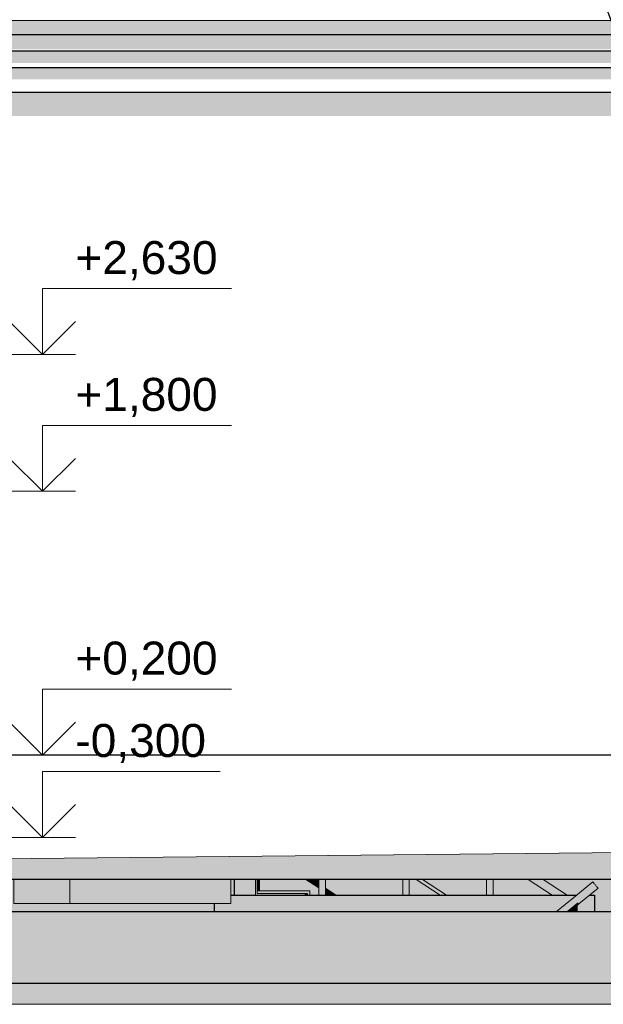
# Model space of a CAD drawing. Header units: millimetres. Extents: x -95523 to 190468, y -7401 to 17692.
# Tile 90 of 139: x 109878 to 113417, y -1510 to 4464. Entities that reach past the tile are written whole.
import ezdxf
from ezdxf.enums import TextEntityAlignment as Align

# ---------------------------------------------------------------- set-up
doc = ezdxf.new("R2010")
doc.units = ezdxf.units.MM
doc.header["$MEASUREMENT"] = 0
for name, color, linetype, lineweight in [('1 Молдинги_Ном._пера__120', 7, 'Continuous', 5), ('1_Цоколь_Ном._пера__21', 7, 'Continuous', 30), ('2D - Общий_Ном._пера__120', 7, 'Continuous', 5), ('2D - Общий_Ном._пера__2', 8, 'Continuous', 15), ('Аннотация - Выносная Надпись.Фасад фрагмент_Ном._пера__1', 7, 'Continuous', 15), ('Конструктив - Лестницы_Ном._пера__1', 7, 'Continuous', 15), ('Конструктив - Перекрытия_Ном._пера__120', 7, 'Continuous', 5), ('Конструктив - Стены Ненесущие_Ном._пера__21', 7, 'Continuous', 30), ('Новый_1 Молдинги_Ном._пера__21', 7, 'Continuous', 30), ('Новый_1_  перегородки НОВЫЕ_Ном._пера__21', 7, 'Continuous', 30), ('Новый_Фартук парапета_Ном._пера__120', 7, 'Continuous', 5), ('Ограждение лестниц_Ном._пера__120', 7, 'Continuous', 5), ('Размер - Отметка Уровня_Ном._пера__120', 7, 'Continuous', 5)]:
    doc.layers.add(name, color=color, linetype=linetype, lineweight=lineweight)
for name, color, linetype in [('1_Цоколь', 7, 'Continuous'), ('Конструктив - Лестницы', 7, 'Continuous'), ('Конструктив - Перекрытия', 7, 'Continuous'), ('Конструктив - Стены Внутренние несущие', 7, 'Continuous'), ('Конструктив - Стены Ненесущие', 7, 'Continuous'), ('Новый_1 Молдинги', 7, 'Continuous'), ('Новый_1_  перегородки НОВЫЕ', 7, 'Continuous'), ('Новый_Конструктив - Стены Несущие', 7, 'Continuous'), ('Новый_Фартук парапета', 7, 'Continuous'), ('Ограждение лестниц', 7, 'Continuous'), ('Размер - Отметка Уровня', 7, 'Continuous')]:
    doc.layers.add(name, color=color, linetype=linetype)
doc.layers.add('Конструктив - Лестницы_Ном._пера__67', color=7, linetype='Continuous', lineweight=25, true_color=0x6a6a6a)
doc.layers.add('Конструктив - Перекрытия_Ном._пера__89', color=7, linetype='Continuous', lineweight=20, true_color=0x71cebe)
doc.styles.add('СГЕНЕРИР_СТИЛЬ_1', font='arial.ttf')
doc.dimstyles.new('СГЕНЕРИР_СТИЛЬ__2', dxfattribs={"dimtxt": 0.18, "dimasz": 182.4, "dimexe": 0.18, "dimexo": 0.0625, "dimgap": 0, "dimtad": 0, "dimtih": 1, "dimtoh": 1, "dimdec": 4, "dimzin": 0, "dimdsep": 46, "dimcen": 0.09, "dimadec": 0, "dimazin": 0, "dimtfac": 1, "dimtdec": 4, "dimtmove": 0, "dimatfit": 3, "dimldrblk": 'ARROWHEAD_11', "dimfxl": 1, "dimtolj": 1, "dimtzin": 0, "dimarcsym": 0})

# ---------------------------------------------------------------- blocks, each defined once
blk = doc.blocks.new('Элемент Разреза_128_1', base_point=(95180.8, -197.5))
at = {"layer": 'Новый_Конструктив - Стены Несущие', "linetype": 'Continuous', "lineweight": 0, "true_color": 0x000000}
blk.add_hatch(color=18, dxfattribs=at).paths.add_polyline_path([(115197, 4022.4), (107941, 4022.4), (107941, 3879.6), (113874.7, 3879.6), (113866, 3902.4), (113823.1, 3902.4), (113823.1, 3922.4), (114133.1, 3922.4), (114133.1, 3902.4), (114090.3, 3902.4), (114081.6, 3879.6), (115196.6, 3879.6), (115197, 3880.1)])
blk = doc.blocks.new('Элемент Разреза_158_1', base_point=(95180.8, -197.5))
at = {"layer": 'Конструктив - Стены Внутренние несущие', "linetype": 'Continuous', "lineweight": 0, "true_color": 0x000000}
for points in [[(111318, -753.3), (111308, -753.3), (111308, -847.5), (111608, -847.5), (111608, -837.5), (111318, -837.5)], [(111333, -822.5), (111638, -822.5), (111638, -847.5), (111691.6, -847.5), (111691.6, -804.2), (111613.1, -753.3), (111333, -753.3)], [(111649.9, -753.3), (111691.6, -780.4), (111691.6, -753.3)], [(112200.3, -753.3), (111731.6, -753.3), (111731.6, -806.3), (111795.3, -847.5), (112200.3, -847.5)], [(112240.3, -753.3), (112240.3, -847.5), (112428.3, -847.5), (112282.8, -753.3)], [(112708.9, -753.3), (112319.6, -753.3), (112465.1, -847.5), (112708.9, -847.5)], [(112960.7, -753.3), (112748.9, -753.3), (112748.9, -847.5), (113106.1, -847.5)], [(113052.7, -753.3), (113198.1, -847.5), (113255.9, -847.5), (113353.6, -767.5), (113385.3, -806.2), (113334.8, -847.5), (113363, -847.5), (113363, -947.5), (114418, -947.5), (114418, -753.3)], [(111731.6, -830.1), (111731.6, -847.5), (111758.5, -847.5)], [(109878, -897.5), (109878, -947.5), (111058, -947.5), (111058, -897.5)]]:
    blk.add_hatch(color=18, dxfattribs=at).paths.add_polyline_path(points)
blk = doc.blocks.new('Элемент Разреза_159_1', base_point=(95180.8, -197.5))
at = {"layer": 'Ограждение лестниц', "linetype": 'Continuous', "lineweight": 0, "true_color": 0x000000}
for points in [[(112961.4, -753.3), (112960.7, -753.3), (113106.1, -847.5), (113106.8, -847.5)], [(112963.5, -753.3), (112961.4, -753.3), (113106.8, -847.5), (113108.9, -847.5)], [(112966.9, -753.3), (112963.5, -753.3), (113108.9, -847.5), (113112.3, -847.5)], [(112971.5, -753.3), (112966.9, -753.3), (113112.3, -847.5), (113116.9, -847.5)], [(112977.1, -753.3), (112971.5, -753.3), (113116.9, -847.5), (113122.6, -847.5)], [(112983.7, -753.3), (112977.1, -753.3), (113122.6, -847.5), (113129.1, -847.5)], [(112991, -753.3), (112983.7, -753.3), (113129.1, -847.5), (113136.4, -847.5)], [(112998.7, -753.3), (112991, -753.3), (113136.4, -847.5), (113144.1, -847.5)], [(113006.7, -753.3), (112998.7, -753.3), (113144.1, -847.5), (113152.1, -847.5)], [(113014.7, -753.3), (113006.7, -753.3), (113152.1, -847.5), (113160.1, -847.5)], [(113022.4, -753.3), (113014.7, -753.3), (113160.1, -847.5), (113167.9, -847.5)], [(113029.7, -753.3), (113022.4, -753.3), (113167.9, -847.5), (113175.1, -847.5)], [(113036.3, -753.3), (113029.7, -753.3), (113175.1, -847.5), (113181.7, -847.5)], [(113041.9, -753.3), (113036.3, -753.3), (113181.7, -847.5), (113187.4, -847.5)], [(113046.5, -753.3), (113041.9, -753.3), (113187.4, -847.5), (113192, -847.5)], [(113049.9, -753.3), (113046.5, -753.3), (113192, -847.5), (113195.3, -847.5)], [(113052, -753.3), (113049.9, -753.3), (113195.3, -847.5), (113197.4, -847.5)], [(113052.7, -753.3), (113052, -753.3), (113197.4, -847.5), (113198.1, -847.5)]]:
    blk.add_hatch(color=18, dxfattribs=at).paths.add_polyline_path(points)
at = {"layer": 'Ограждение лестниц_Ном._пера__120', "color": 7, "linetype": 'Continuous', "lineweight": 5}
for p, q in [((112960.7, -753.3), (113106.1, -847.5)), ((113052.7, -753.3), (113198.1, -847.5))]:
    blk.add_line(p, q, dxfattribs=at)
blk = doc.blocks.new('Элемент Разреза_160_1', base_point=(95180.8, -197.5))
at = {"layer": 'Ограждение лестниц', "linetype": 'Continuous', "lineweight": 0, "true_color": 0x000000}
for points in [[(111613.1, -753.3), (111691.6, -804.2), (111691.6, -804), (111613.4, -753.3)], [(111613.4, -753.3), (111691.6, -804), (111691.6, -803.5), (111614.2, -753.3)], [(111614.2, -753.3), (111691.6, -803.5), (111691.6, -802.6), (111615.6, -753.3)], [(111617.4, -753.3), (111615.6, -753.3), (111691.6, -802.6), (111691.6, -801.4)], [(111619.7, -753.3), (111617.4, -753.3), (111691.6, -801.4), (111691.6, -799.9)], [(111622.3, -753.3), (111619.7, -753.3), (111691.6, -799.9), (111691.6, -798.2)], [(111625.2, -753.3), (111622.3, -753.3), (111691.6, -798.2), (111691.6, -796.4)], [(111628.3, -753.3), (111625.2, -753.3), (111691.6, -796.4), (111691.6, -794.4)], [(111631.5, -753.3), (111628.3, -753.3), (111691.6, -794.4), (111691.6, -792.3)], [(111634.7, -753.3), (111631.5, -753.3), (111691.6, -792.3), (111691.6, -790.2)], [(111637.8, -753.3), (111634.7, -753.3), (111691.6, -790.2), (111691.6, -788.2)], [(111640.7, -753.3), (111637.8, -753.3), (111691.6, -788.2), (111691.6, -786.3)], [(111643.3, -753.3), (111640.7, -753.3), (111691.6, -786.3), (111691.6, -784.6)], [(111645.6, -753.3), (111643.3, -753.3), (111691.6, -784.6), (111691.6, -783.2)], [(111647.4, -753.3), (111645.6, -753.3), (111691.6, -783.2), (111691.6, -782)], [(111648.8, -753.3), (111647.4, -753.3), (111691.6, -782), (111691.6, -781.1)], [(111649.6, -753.3), (111648.8, -753.3), (111691.6, -781.1), (111691.6, -780.6)], [(111649.9, -753.3), (111649.6, -753.3), (111691.6, -780.6), (111691.6, -780.4)], [(111731.6, -806.3), (111731.6, -806.5), (111795.1, -847.5), (111795.3, -847.5)], [(111731.6, -806.5), (111731.6, -807), (111794.2, -847.5), (111795.1, -847.5)], [(111731.6, -807), (111731.6, -807.9), (111792.9, -847.5), (111794.2, -847.5)], [(111731.6, -807.9), (111731.6, -809.1), (111791, -847.5), (111792.9, -847.5)], [(111731.6, -809.1), (111731.6, -810.5), (111788.8, -847.5), (111791, -847.5)], [(111731.6, -810.5), (111731.6, -812.2), (111786.1, -847.5), (111788.8, -847.5)], [(111731.6, -812.2), (111731.6, -814.1), (111783.2, -847.5), (111786.1, -847.5)], [(111731.6, -814.1), (111731.6, -816.1), (111780.1, -847.5), (111783.2, -847.5)], [(111731.6, -816.1), (111731.6, -818.2), (111776.9, -847.5), (111780.1, -847.5)], [(111731.6, -818.2), (111731.6, -820.3), (111773.7, -847.5), (111776.9, -847.5)], [(111731.6, -820.3), (111731.6, -822.3), (111770.7, -847.5), (111773.7, -847.5)], [(111731.6, -822.3), (111731.6, -824.2), (111767.7, -847.5), (111770.7, -847.5)], [(111731.6, -824.2), (111731.6, -825.9), (111765.1, -847.5), (111767.7, -847.5)], [(111731.6, -825.9), (111731.6, -827.3), (111762.9, -847.5), (111765.1, -847.5)], [(111731.6, -827.3), (111731.6, -828.5), (111761, -847.5), (111762.9, -847.5)], [(111731.6, -828.5), (111731.6, -829.4), (111759.7, -847.5), (111761, -847.5)], [(111731.6, -829.4), (111731.6, -829.9), (111758.8, -847.5), (111759.7, -847.5)], [(111731.6, -829.9), (111731.6, -830.1), (111758.5, -847.5), (111758.8, -847.5)]]:
    blk.add_hatch(color=18, dxfattribs=at).paths.add_polyline_path(points)
at = {"layer": 'Ограждение лестниц_Ном._пера__120', "color": 7, "linetype": 'Continuous', "lineweight": 5}
for p, q in [((111613.1, -753.3), (111691.6, -804.2)), ((111649.9, -753.3), (111691.6, -780.4)), ((111731.6, -806.3), (111795.3, -847.5)), ((111731.6, -830.1), (111758.5, -847.5))]:
    blk.add_line(p, q, dxfattribs=at)
blk = doc.blocks.new('Элемент Разреза_161_1', base_point=(95180.8, -197.5))
at = {"layer": 'Ограждение лестниц', "linetype": 'Continuous', "lineweight": 0, "true_color": 0x000000}
for points in [[(112282.8, -753.3), (112428.3, -847.5), (112428.6, -847.5), (112283.1, -753.3)], [(112283.1, -753.3), (112428.6, -847.5), (112429.4, -847.5), (112283.9, -753.3)], [(112283.9, -753.3), (112429.4, -847.5), (112430.7, -847.5), (112285.3, -753.3)], [(112285.3, -753.3), (112430.7, -847.5), (112432.6, -847.5), (112287.1, -753.3)], [(112287.1, -753.3), (112432.6, -847.5), (112434.8, -847.5), (112289.4, -753.3)], [(112289.4, -753.3), (112434.8, -847.5), (112437.5, -847.5), (112292, -753.3)], [(112292, -753.3), (112437.5, -847.5), (112440.4, -847.5), (112294.9, -753.3)], [(112294.9, -753.3), (112440.4, -847.5), (112443.5, -847.5), (112298, -753.3)], [(112298, -753.3), (112443.5, -847.5), (112446.7, -847.5), (112301.2, -753.3)], [(112301.2, -753.3), (112446.7, -847.5), (112449.9, -847.5), (112304.4, -753.3)], [(112304.4, -753.3), (112449.9, -847.5), (112453, -847.5), (112307.5, -753.3)], [(112307.5, -753.3), (112453, -847.5), (112455.9, -847.5), (112310.4, -753.3)], [(112310.4, -753.3), (112455.9, -847.5), (112458.5, -847.5), (112313.1, -753.3)], [(112313.1, -753.3), (112458.5, -847.5), (112460.8, -847.5), (112315.3, -753.3)], [(112315.3, -753.3), (112460.8, -847.5), (112462.6, -847.5), (112317.2, -753.3)], [(112317.2, -753.3), (112462.6, -847.5), (112463.9, -847.5), (112318.5, -753.3)], [(112318.5, -753.3), (112463.9, -847.5), (112464.8, -847.5), (112319.3, -753.3)], [(112319.3, -753.3), (112464.8, -847.5), (112465.1, -847.5), (112319.6, -753.3)]]:
    blk.add_hatch(color=18, dxfattribs=at).paths.add_polyline_path(points)
at = {"layer": 'Ограждение лестниц_Ном._пера__120', "color": 7, "linetype": 'Continuous', "lineweight": 5}
for p, q in [((112282.8, -753.3), (112428.3, -847.5)), ((112319.6, -753.3), (112465.1, -847.5))]:
    blk.add_line(p, q, dxfattribs=at)
blk = doc.blocks.new('Элемент Разреза_214_1', base_point=(95180.8, -197.5))
at = {"layer": 'Новый_Фартук парапета_Ном._пера__120', "color": 7, "linetype": 'Continuous', "lineweight": 5}
blk.add_line((108191, 4459.9), (115523, 4459.9), dxfattribs=at)
blk = doc.blocks.new('Элемент Разреза_482_1', base_point=(95180.8, -197.5))
at = {"layer": 'Конструктив - Лестницы', "linetype": 'Continuous', "lineweight": 0, "true_color": 0x000000}
h = blk.add_hatch(dxfattribs=at)
h.set_pattern_fill('СЕТКА_150Х150_0001', color=18, style=0, pattern_type=2)
h.set_pattern_definition([(180, (111333, -662.54), (0, 150), []), (90, (111333, -662.54), (150, 0), [])])
h.paths.add_polyline_path([(111333, -753.3), (111318, -753.3), (111318, -822.5), (111333, -822.5)])
blk.add_hatch(color=18, dxfattribs=at).paths.add_polyline_path([(111333, -753.3), (111318, -753.3), (111318, -822.5), (111333, -822.5)])
at = {"layer": 'Конструктив - Лестницы_Ном._пера__1', "color": 7, "linetype": 'Continuous', "lineweight": 15}
for p, q in [((111318, -753.3), (111318, -822.5)), ((111333, -822.5), (111333, -753.3)), ((111318, -822.5), (111333, -822.5))]:
    blk.add_line(p, q, dxfattribs=at)
blk = doc.blocks.new('Элемент Разреза_483_1', base_point=(95180.8, -197.5))
at = {"layer": 'Конструктив - Лестницы', "linetype": 'Continuous', "lineweight": 0, "true_color": 0x000000}
blk.add_hatch(color=18, dxfattribs=at).paths.add_polyline_path([(111158, -753.3), (111158, -847.5), (111308, -847.5), (111308, -753.3)])
at = {"layer": 'Конструктив - Лестницы_Ном._пера__67', "linetype": 'Continuous', "lineweight": 25, "true_color": 0x6a6a6a}
h = blk.add_hatch(dxfattribs=at)
h.set_pattern_fill('СЕТКА_50X100_0001', color=251, style=0, pattern_type=2)
h.set_pattern_definition([(180, (95180.8, -197.5), (0, 1000), []), (90, (95180.8, -197.54), (500, 0), [])])
h.paths.add_polyline_path([(111158, -753.3), (111158, -847.5), (111308, -847.5), (111308, -753.3)])
at = {"layer": 'Конструктив - Лестницы_Ном._пера__1', "color": 7, "linetype": 'Continuous', "lineweight": 15}
blk.add_line((111308, -847.5), (111308, -753.3), dxfattribs=at)
blk = doc.blocks.new('Элемент Разреза_521_1', base_point=(95180.8, -197.5))
at = {"layer": 'Конструктив - Стены Ненесущие_Ном._пера__21', "color": 7, "linetype": 'Continuous', "lineweight": 30}
for p, q in [((107918, -947.5), (115188, -947.5)), ((107918, -1381.2), (115188, -1381.2))]:
    blk.add_line(p, q, dxfattribs=at)
blk = doc.blocks.new('Элемент Разреза_542_1', base_point=(95180.8, -197.5))
at = {"layer": 'Ограждение лестниц', "linetype": 'Continuous', "lineweight": 0, "true_color": 0x000000}
for points in [[(113133.7, -947.5), (113134.3, -947.5), (113237.8, -862.8), (113237.6, -862.5)], [(113134.3, -947.5), (113136.1, -947.5), (113238.5, -863.7), (113237.8, -862.8)], [(113136.1, -947.5), (113139, -947.5), (113239.7, -865.1), (113238.5, -863.7)], [(113139, -947.5), (113142.9, -947.5), (113241.3, -867.1), (113239.7, -865.1)], [(113142.9, -947.5), (113147.8, -947.5), (113243.2, -869.5), (113241.3, -867.1)], [(113147.8, -947.5), (113153.4, -947.5), (113245.5, -872.2), (113243.2, -869.5)], [(113153.4, -947.5), (113159.7, -947.5), (113248, -875.3), (113245.5, -872.2)], [(113159.7, -947.5), (113166.3, -947.5), (113250.6, -878.5), (113248, -875.3)], [(113166.3, -947.5), (113173.2, -947.5), (113253.4, -881.9), (113250.6, -878.5)], [(113173.2, -947.5), (113180, -947.5), (113256.1, -885.3), (113253.4, -881.9)], [(113180, -947.5), (113186.7, -947.5), (113258.8, -888.5), (113256.1, -885.3)], [(113186.7, -947.5), (113192.9, -947.5), (113261.3, -891.6), (113258.8, -888.5)], [(113192.9, -947.5), (113198.5, -947.5), (113217.6, -932), (113217.6, -930.4), (113257.6, -897.7), (113257.6, -899.2), (113263.6, -894.3), (113261.3, -891.6)], [(113257.6, -899.2), (113257.6, -903.2), (113265.5, -896.7), (113263.6, -894.3)], [(113217.6, -932), (113198.5, -947.5), (113203.4, -947.5), (113217.6, -936)], [(113217.6, -936), (113203.4, -947.5), (113207.3, -947.5), (113217.6, -939.2)], [(113217.6, -939.2), (113207.3, -947.5), (113210.3, -947.5), (113217.6, -941.6)], [(113217.6, -941.6), (113210.3, -947.5), (113212, -947.5), (113217.6, -943)], [(113217.6, -943), (113212, -947.5), (113212.6, -947.5), (113217.6, -943.5)], [(113257.6, -903.2), (113257.6, -906.5), (113267.1, -898.6), (113265.5, -896.7)], [(113257.6, -906.5), (113257.6, -908.8), (113268.3, -900.1), (113267.1, -898.6)], [(113257.6, -908.8), (113257.6, -910.3), (113269, -900.9), (113268.3, -900.1)], [(113257.6, -910.3), (113257.6, -910.8), (113269.2, -901.2), (113269, -900.9)]]:
    blk.add_hatch(color=18, dxfattribs=at).paths.add_polyline_path(points)
at = {"layer": 'Ограждение лестниц_Ном._пера__120', "color": 7, "linetype": 'Continuous', "lineweight": 5}
for p, q in [((113237.6, -862.5), (113133.7, -947.5)), ((113217.6, -943.5), (113212.6, -947.5)), ((113269.2, -901.2), (113257.6, -910.8))]:
    blk.add_line(p, q, dxfattribs=at)
blk = doc.blocks.new('Элемент Разреза_543_1', base_point=(95180.8, -197.5))
at = {"layer": 'Конструктив - Лестницы', "linetype": 'Continuous', "lineweight": 0, "true_color": 0x000000}
h = blk.add_hatch(dxfattribs=at)
h.set_pattern_fill('СЕТКА_150Х150_0001', color=18, style=0, pattern_type=2)
h.set_pattern_definition([(180, (111623, -837.54), (0, 150), []), (90, (111623, -837.54), (150, 0), [])])
h.paths.add_polyline_path([(111608, -837.5), (111608, -847.5), (111623, -847.5), (111623, -837.5)])
blk.add_hatch(color=18, dxfattribs=at).paths.add_polyline_path([(111608, -837.5), (111608, -847.5), (111623, -847.5), (111623, -837.5)])
at = {"layer": 'Конструктив - Лестницы_Ном._пера__1', "color": 7, "linetype": 'Continuous', "lineweight": 15}
blk.add_line((111608, -837.5), (111608, -847.5), dxfattribs=at)
blk = doc.blocks.new('Элемент Разреза_544_1', base_point=(95180.8, -197.5))
at = {"layer": 'Конструктив - Перекрытия', "linetype": 'Continuous', "lineweight": 0, "true_color": 0x000000}
blk.add_hatch(color=18, dxfattribs=at).paths.add_polyline_path([(109843, -753.3), (109843, -897.5), (111158, -897.5), (111158, -753.3)])
at = {"layer": 'Конструктив - Перекрытия_Ном._пера__89', "linetype": 'Continuous', "lineweight": 20, "true_color": 0x71cebe}
h = blk.add_hatch(dxfattribs=at)
h.set_pattern_fill('СЕТКА_100X100_0001', color=123, style=0, pattern_type=2)
h.set_pattern_definition([(0, (95180.8, -197.5), (0, 1000), []), (90, (95180.8, -197.5), (-1000, 0), [])])
h.paths.add_polyline_path([(109843, -753.3), (109843, -897.5), (111158, -897.5), (111158, -753.3)])
at = {"layer": 'Конструктив - Перекрытия_Ном._пера__120', "color": 7, "linetype": 'Continuous', "lineweight": 5}
for p, q in [((109843, -897.5), (109843, -753.3)), ((111158, -897.5), (111158, -753.3)), ((109843, -897.5), (111158, -897.5))]:
    blk.add_line(p, q, dxfattribs=at)
blk = doc.blocks.new('Элемент Разреза_553_1', base_point=(95180.8, -197.5))
at = {"layer": 'Ограждение лестниц', "linetype": 'Continuous', "lineweight": 0, "true_color": 0x000000}
for points in [[(113237.6, -862.5), (113237.8, -862.8), (113353.9, -767.8), (113353.6, -767.5)], [(113237.8, -862.8), (113238.5, -863.7), (113354.6, -768.7), (113353.9, -767.8)], [(113238.5, -863.7), (113239.7, -865.1), (113355.8, -770.1), (113354.6, -768.7)], [(113239.7, -865.1), (113241.3, -867.1), (113357.3, -772.1), (113355.8, -770.1)], [(113241.3, -867.1), (113243.2, -869.5), (113359.3, -774.5), (113357.3, -772.1)], [(113243.2, -869.5), (113245.5, -872.2), (113361.6, -777.2), (113359.3, -774.5)], [(113245.5, -872.2), (113248, -875.3), (113364.1, -780.3), (113361.6, -777.2)], [(113248, -875.3), (113250.6, -878.5), (113366.7, -783.5), (113364.1, -780.3)], [(113250.6, -878.5), (113253.4, -881.9), (113369.5, -786.9), (113366.7, -783.5)], [(113253.4, -881.9), (113256.1, -885.3), (113372.2, -790.3), (113369.5, -786.9)], [(113256.1, -885.3), (113258.8, -888.5), (113374.9, -793.5), (113372.2, -790.3)], [(113258.8, -888.5), (113261.3, -891.6), (113377.4, -796.6), (113374.9, -793.5)], [(113261.3, -891.6), (113263.6, -894.3), (113379.6, -799.3), (113377.4, -796.6)], [(113263.6, -894.3), (113265.5, -896.7), (113381.6, -801.7), (113379.6, -799.3)], [(113265.5, -896.7), (113267.1, -898.6), (113383.2, -803.6), (113381.6, -801.7)], [(113267.1, -898.6), (113268.3, -900.1), (113384.3, -805.1), (113383.2, -803.6)], [(113268.3, -900.1), (113269, -900.9), (113385.1, -805.9), (113384.3, -805.1)], [(113269, -900.9), (113269.2, -901.2), (113385.3, -806.2), (113385.1, -805.9)]]:
    blk.add_hatch(color=18, dxfattribs=at).paths.add_polyline_path(points)
at = {"layer": 'Ограждение лестниц_Ном._пера__120', "color": 7, "linetype": 'Continuous', "lineweight": 5}
for p, q in [((113237.6, -862.5), (113353.6, -767.5)), ((113353.6, -767.5), (113353.9, -767.8)), ((113353.9, -767.8), (113354.6, -768.7)), ((113354.6, -768.7), (113355.8, -770.1)), ((113355.8, -770.1), (113357.3, -772.1)), ((113357.3, -772.1), (113359.3, -774.5)), ((113359.3, -774.5), (113361.6, -777.2)), ((113269.2, -901.2), (113385.3, -806.2)), ((113361.6, -777.2), (113364.1, -780.3)), ((113364.1, -780.3), (113366.7, -783.5)), ((113366.7, -783.5), (113369.5, -786.9)), ((113369.5, -786.9), (113372.2, -790.3)), ((113372.2, -790.3), (113374.9, -793.5)), ((113374.9, -793.5), (113377.4, -796.6)), ((113377.4, -796.6), (113379.6, -799.3)), ((113379.6, -799.3), (113381.6, -801.7)), ((113381.6, -801.7), (113383.2, -803.6)), ((113383.2, -803.6), (113384.3, -805.1)), ((113384.3, -805.1), (113385.1, -805.9)), ((113385.1, -805.9), (113385.3, -806.2))]:
    blk.add_line(p, q, dxfattribs=at)
blk = doc.blocks.new('Элемент Разреза_554_1', base_point=(95180.8, -197.5))
at = {"layer": 'Конструктив - Лестницы', "linetype": 'Continuous', "lineweight": 0, "true_color": 0x000000}
blk.add_hatch(color=18, dxfattribs=at).paths.add_polyline_path([(111318, -822.5), (111318, -837.5), (111623, -837.5), (111623, -847.5), (111638, -847.5), (111638, -822.5)])
at = {"layer": 'Конструктив - Лестницы_Ном._пера__1', "color": 7, "linetype": 'Continuous', "lineweight": 15}
for p, q in [((111318, -837.5), (111318, -822.5)), ((111333, -822.5), (111638, -822.5)), ((111638, -847.5), (111638, -822.5)), ((111608, -837.5), (111318, -837.5)), ((111623, -837.5), (111608, -837.5)), ((111623, -847.5), (111623, -837.5))]:
    blk.add_line(p, q, dxfattribs=at)
blk = doc.blocks.new('Элемент Разреза_556_1', base_point=(95180.8, -197.5))
at = {"layer": 'Новый_1_  перегородки НОВЫЕ', "linetype": 'Continuous', "lineweight": 0, "true_color": 0x000000}
for points in [[(111158, -897.5), (111058, -897.5), (111058, -947.5), (113133.7, -947.5), (113255.9, -847.5), (111158, -847.5)], [(113257.6, -947.5), (113363, -947.5), (113363, -847.5), (113334.8, -847.5), (113257.6, -910.8)], [(113217.6, -943.5), (113212.6, -947.5), (113217.6, -947.5)]]:
    blk.add_hatch(color=18, dxfattribs=at).paths.add_polyline_path(points)
at = {"layer": 'Новый_1_  перегородки НОВЫЕ_Ном._пера__21', "color": 7, "linetype": 'Continuous', "lineweight": 30}
for p, q in [((111158, -847.5), (113255.9, -847.5)), ((113334.8, -847.5), (113363, -847.5)), ((113363, -847.5), (113363, -947.5)), ((111058, -897.5), (111058, -947.5))]:
    blk.add_line(p, q, dxfattribs=at)
blk = doc.blocks.new('Элемент Разреза_569_1', base_point=(95180.8, -197.5))
at = {"layer": '1_Цоколь', "linetype": 'Continuous', "lineweight": 0, "true_color": 0x000000}
for points in [[(113730.6, -652), (113729.9, -657.3), (113739.3, -660.7), (113757.4, -662), (113781.4, -660.7), (113807.7, -657.3), (113832.2, -652), (113851.3, -645.9), (113862, -639.7), (113952, -422.2), (113939.2, -416.2), (113927.3, -403.5), (113923.1, -388.7), (113923.1, -82.6), (113883.1, -82.6), (113883.1, -52.6), (113923.1, -52.6), (113923.1, 2.5), (113824.5, 2.5), (113824.5, -204.5), (113821.6, -216.9), (113821.6, -246.9), (113824.5, -255.3), (113824.5, -425.1)], [(114052.2, -82.6), (114033.1, -82.6), (114033.1, -115), (114050.2, -115), (114052.2, -112.2)], [(109698.3, -647.5), (109363, -647.5), (109363, -753.3), (109623.5, -753.3)]]:
    blk.add_hatch(color=18, dxfattribs=at).paths.add_polyline_path(points)
at = {"layer": '1_Цоколь_Ном._пера__21', "color": 7, "linetype": 'Continuous', "lineweight": 30}
for p, q in [((113923.1, 2.5), (109363, 2.5)), ((109363, -497.5), (109363, 2.5)), ((115197.9, 2.5), (114033.1, 2.5)), ((109363, -753.3), (109363, -647.5)), ((115197.9, -753.3), (109363, -753.3))]:
    blk.add_line(p, q, dxfattribs=at)
blk = doc.blocks.new('Элемент Разреза_575_1', base_point=(95180.8, -197.5))
at = {"layer": 'Ограждение лестниц', "linetype": 'Continuous', "lineweight": 0, "true_color": 0x000000}
blk.add_hatch(color=18, dxfattribs=at).paths.add_polyline_path([(111731.6, -753.3), (111691.6, -753.3), (111691.6, -847.5), (111731.6, -847.5)])
at = {"layer": 'Ограждение лестниц_Ном._пера__120', "color": 7, "linetype": 'Continuous', "lineweight": 5}
for p, q in [((111691.6, -847.5), (111691.6, -753.3)), ((111731.6, -847.5), (111731.6, -753.3))]:
    blk.add_line(p, q, dxfattribs=at)
blk = doc.blocks.new('Элемент Разреза_576_1', base_point=(95180.8, -197.5))
at = {"layer": 'Ограждение лестниц', "linetype": 'Continuous', "lineweight": 0, "true_color": 0x000000}
blk.add_hatch(color=18, dxfattribs=at).paths.add_polyline_path([(112240.3, -753.3), (112200.3, -753.3), (112200.3, -847.5), (112240.3, -847.5)])
at = {"layer": 'Ограждение лестниц_Ном._пера__120', "color": 7, "linetype": 'Continuous', "lineweight": 5}
for p, q in [((112200.3, -847.5), (112200.3, -753.3)), ((112240.3, -847.5), (112240.3, -753.3))]:
    blk.add_line(p, q, dxfattribs=at)
blk = doc.blocks.new('Элемент Разреза_577_1', base_point=(95180.8, -197.5))
at = {"layer": 'Ограждение лестниц', "linetype": 'Continuous', "lineweight": 0, "true_color": 0x000000}
blk.add_hatch(color=18, dxfattribs=at).paths.add_polyline_path([(112708.9, -753.3), (112708.9, -847.5), (112748.9, -847.5), (112748.9, -753.3)])
at = {"layer": 'Ограждение лестниц_Ном._пера__120', "color": 7, "linetype": 'Continuous', "lineweight": 5}
for p, q in [((112708.9, -847.5), (112708.9, -753.3)), ((112748.9, -847.5), (112748.9, -753.3))]:
    blk.add_line(p, q, dxfattribs=at)
blk = doc.blocks.new('Элемент Разреза_578_1', base_point=(95180.8, -197.5))
at = {"layer": 'Ограждение лестниц', "linetype": 'Continuous', "lineweight": 0, "true_color": 0x000000}
blk.add_hatch(color=18, dxfattribs=at).paths.add_polyline_path([(113217.6, -930.4), (113217.6, -947.5), (113257.6, -947.5), (113257.6, -897.7)])
at = {"layer": 'Ограждение лестниц_Ном._пера__120', "color": 7, "linetype": 'Continuous', "lineweight": 5}
for p, q in [((113217.6, -947.5), (113217.6, -930.4)), ((113257.6, -947.5), (113257.6, -897.7))]:
    blk.add_line(p, q, dxfattribs=at)
blk = doc.blocks.new('Элемент Разреза_655_1', base_point=(95180.8, -197.5))
at = {"layer": 'Новый_1 Молдинги', "linetype": 'Continuous', "lineweight": 0, "true_color": 0x000000}
for points in [[(108191, 4371.8), (115447.6, 4371.8), (115397.6, 4372.4), (115197.6, 4372.4), (115197.6, 4459.9), (108191, 4459.9)], [(115197.6, 4371.8), (108141, 4371.8), (108141, 4284.5), (115197.6, 4284.5)], [(115197.6, 4272.4), (108091, 4272.4), (108091, 4201.7), (115197.6, 4201.7)], [(108041, 4172.4), (108041, 4101.7), (115197.6, 4101.7), (115197.6, 4172.4)]]:
    blk.add_hatch(color=18, dxfattribs=at).paths.add_polyline_path(points)
at = {"layer": 'Новый_1 Молдинги_Ном._пера__21', "color": 7, "linetype": 'Continuous', "lineweight": 30}
for p, q in [((115447.6, 4371.8), (108191, 4371.8)), ((115197.6, 4272.4), (108141, 4272.4)), ((115197.6, 4172.4), (108091, 4172.4)), ((115197.6, 4022.4), (108041, 4022.4))]:
    blk.add_line(p, q, dxfattribs=at)
blk = doc.blocks.new('ARROWHEAD_11')
at = {"color": 0, "linetype": 'Continuous', "lineweight": 0}
blk.add_line((0, 0), (-1, 0), dxfattribs=at)
at = {"color": 0, "linetype": 'Continuous', "lineweight": 0, "const_width": 0.25, "flags": 128}
blk.add_lwpolyline([(-0.125, 0, 1), (0.125, 0, 1)], format="xyb", close=True, dxfattribs=at)
blk = doc.blocks.new('Отметка высоты (ГОСТ)[25]_1', base_point=(110015.5, 1602.5))
at = {"layer": 'Размер - Отметка Уровня_Ном._пера__120', "color": 7, "linetype": 'Continuous', "lineweight": 5}
for p, q in [((110015.5, 1602.5), (110015.5, 2002.5)), ((110015.5, 2002.5), (111162, 2002.5)), ((110015.5, 1602.5), (109815.5, 1802.5)), ((110015.5, 1602.5), (110215.5, 1802.5)), ((109315.5, 1602.5), (110215.5, 1602.5))]:
    blk.add_line(p, q, dxfattribs=at)
at = {"layer": 'Размер - Отметка Уровня_Ном._пера__120', "color": 7, "lineweight": 5, "insert": (110215.5, 2032.2), "char_height": 200, "attachment_point": 7, "style": 'СГЕНЕРИР_СТИЛЬ_1'}
blk.add_mtext('\\A1;+1,800{\\H0.66x;\\S^  ;}', dxfattribs=at)
at = {"layer": 'Размер - Отметка Уровня_Ном._пера__120', "color": 7, "lineweight": 5, "style": 'СГЕНЕРИР_СТИЛЬ_1'}
blk.add_attdef('addText', text='', height=150, dxfattribs=at).set_placement((110275.5, 1766.7), align=Align.BOTTOM_LEFT)
blk = doc.blocks.new('Отметка высоты (ГОСТ)[26]_1', base_point=(110015.5, -497.5))
at = {"layer": 'Размер - Отметка Уровня_Ном._пера__120', "color": 7, "linetype": 'Continuous', "lineweight": 5}
for p, q in [((110015.5, -497.5), (110015.5, -97.5)), ((110015.5, -97.5), (111093.2, -97.5)), ((110015.5, -497.5), (109815.5, -297.5)), ((110015.5, -497.5), (110215.5, -297.5)), ((109315.5, -497.5), (110215.5, -497.5))]:
    blk.add_line(p, q, dxfattribs=at)
at = {"layer": 'Размер - Отметка Уровня_Ном._пера__120', "color": 7, "lineweight": 5, "insert": (110215.5, -67.8), "char_height": 200, "attachment_point": 7, "style": 'СГЕНЕРИР_СТИЛЬ_1'}
blk.add_mtext('\\A1;-0,300{\\H0.66x;\\S^  ;}', dxfattribs=at)
at = {"layer": 'Размер - Отметка Уровня_Ном._пера__120', "color": 7, "lineweight": 5, "style": 'СГЕНЕРИР_СТИЛЬ_1'}
blk.add_attdef('addText', text='', height=150, dxfattribs=at).set_placement((110275.5, -333.3), align=Align.BOTTOM_LEFT)
blk = doc.blocks.new('Отметка высоты (ГОСТ)[32]_1', base_point=(110015.5, 2.5))
at = {"layer": 'Размер - Отметка Уровня_Ном._пера__120', "color": 7, "linetype": 'Continuous', "lineweight": 5}
for p, q in [((110015.5, 2.5), (110015.5, 402.5)), ((110015.5, 402.5), (111162, 402.5)), ((110015.5, 2.5), (109815.5, 202.5)), ((110015.5, 2.5), (110215.5, 202.5)), ((109315.5, 2.5), (110215.5, 2.5))]:
    blk.add_line(p, q, dxfattribs=at)
at = {"layer": 'Размер - Отметка Уровня_Ном._пера__120', "color": 7, "lineweight": 5, "insert": (110215.5, 432.2), "char_height": 200, "attachment_point": 7, "style": 'СГЕНЕРИР_СТИЛЬ_1'}
blk.add_mtext('\\A1;+0,200{\\H0.66x;\\S^  ;}', dxfattribs=at)
at = {"layer": 'Размер - Отметка Уровня_Ном._пера__120', "color": 7, "lineweight": 5, "style": 'СГЕНЕРИР_СТИЛЬ_1'}
blk.add_attdef('addText', text='', height=150, dxfattribs=at).set_placement((110275.5, 166.7), align=Align.BOTTOM_LEFT)
blk = doc.blocks.new('Отметка высоты (ГОСТ)[37]_1', base_point=(110015.5, 2432.4))
at = {"layer": 'Размер - Отметка Уровня_Ном._пера__120', "color": 7, "linetype": 'Continuous', "lineweight": 5}
for p, q in [((110015.5, 2432.4), (110015.5, 2832.4)), ((110015.5, 2832.4), (111162, 2832.4)), ((110015.5, 2432.4), (109815.5, 2632.4)), ((110015.5, 2432.4), (110215.5, 2632.4)), ((109315.5, 2432.4), (110215.5, 2432.4))]:
    blk.add_line(p, q, dxfattribs=at)
at = {"layer": 'Размер - Отметка Уровня_Ном._пера__120', "color": 7, "lineweight": 5, "insert": (110215.5, 2862.2), "char_height": 200, "attachment_point": 7, "style": 'СГЕНЕРИР_СТИЛЬ_1'}
blk.add_mtext('\\A1;+2,630{\\H0.66x;\\S^  ;}', dxfattribs=at)
at = {"layer": 'Размер - Отметка Уровня_Ном._пера__120', "color": 7, "lineweight": 5, "style": 'СГЕНЕРИР_СТИЛЬ_1'}
blk.add_attdef('addText', text='', height=150, dxfattribs=at).set_placement((110275.5, 2596.7), align=Align.BOTTOM_LEFT)

msp = doc.modelspace()

# ---------------------------------------------------------------- hatches: boundary and pattern name
at = {"layer": '2D - Общий_Ном._пера__2', "linetype": 'Continuous', "lineweight": 15}
h = msp.add_hatch(dxfattribs=at)
h.set_pattern_fill('ГРУНТ_02_0001', color=8, style=0, pattern_type=2)
h.set_pattern_definition([(45, (95180.82, -197.54), (-275.7716, 275.7716), []), (45, (95088.9, -105.6), (-551.543, 551.543), []), (45, (94997, -13.7), (-551.543, 551.543), []), (135, (94905.05, 78.23), (91.92388, 91.92388), [390, -390])])
h.paths.add_polyline_path([(63972.3, -587.5), (63972.3, -1510.1), (190421.3, -1510.1), (190421.7, -710.6), (187378, -707.5), (151894.2, -287.5), (151894.2, -798.5), (139152.1, -798.5), (139148.4, -347.5), (131727.6, -497.5), (129963.6, -497.5), (115348, -387.5), (115348.4, -570.6), (115208, -572), (102648, -697.5), (102648, -617.5), (96464.7, -617.5), (67116, -617.5), (67116, -587.5)])

# ---------------------------------------------------------------- linework, layer by layer
at = {"layer": '1 Молдинги_Ном._пера__120', "color": 7, "linetype": 'Continuous', "lineweight": 5}
msp.add_lwpolyline([(63859.8, -587.5), (67116, -587.5), (67116, -617.5), (96464.7, -617.5), (102618, -617.5), (102618, -697.5), (107898, -645), (115318, -570.9), (115318, -497.5), (115348, -497.5), (115348, -387.5), (129662.6, -487.5), (131727.6, -497.5), (139148.4, -347.5), (139152.1, -798.5), (151894.2, -798.5), (151894.2, -287.5), (187378, -707.5), (190421.7, -708)], dxfattribs=at)
at = {"layer": '2D - Общий_Ном._пера__120', "color": 7, "linetype": 'Continuous', "lineweight": 5, "flags": 128}
msp.add_lwpolyline([(63972.3, -587.5), (63972.3, -1510.1), (190421.3, -1510.1), (190421.7, -710.6), (187378, -707.5), (151894.2, -287.5), (151894.2, -798.5), (139152.1, -798.5), (139148.4, -347.5), (131727.6, -497.5), (129963.6, -497.5), (115348, -387.5), (115348.4, -570.6), (115208, -572), (102648, -697.5), (102648, -617.5), (96464.7, -617.5), (67116, -617.5), (67116, -587.5)], close=True, dxfattribs=at)

# ---------------------------------------------------------------- block references
at = {"layer": '1_Цоколь', "lineweight": 0}
msp.add_blockref('Элемент Разреза_569_1', (95180.8, -197.5), dxfattribs=at)
at = {"layer": 'Конструктив - Лестницы', "lineweight": 0}
for name in ['Элемент Разреза_483_1', 'Элемент Разреза_482_1', 'Элемент Разреза_554_1', 'Элемент Разреза_543_1']:
    msp.add_blockref(name, (95180.8, -197.5), dxfattribs=at)
at = {"layer": 'Конструктив - Перекрытия', "lineweight": 0}
msp.add_blockref('Элемент Разреза_544_1', (95180.8, -197.5), dxfattribs=at)
at = {"layer": 'Конструктив - Стены Внутренние несущие', "lineweight": 0}
msp.add_blockref('Элемент Разреза_158_1', (95180.8, -197.5), dxfattribs=at)
at = {"layer": 'Конструктив - Стены Ненесущие', "lineweight": 0}
msp.add_blockref('Элемент Разреза_521_1', (95180.8, -197.5), dxfattribs=at)
at = {"layer": 'Новый_1 Молдинги', "lineweight": 0}
msp.add_blockref('Элемент Разреза_655_1', (95180.8, -197.5), dxfattribs=at)
at = {"layer": 'Новый_1_  перегородки НОВЫЕ', "lineweight": 0}
msp.add_blockref('Элемент Разреза_556_1', (95180.8, -197.5), dxfattribs=at)
at = {"layer": 'Новый_Конструктив - Стены Несущие', "lineweight": 0}
msp.add_blockref('Элемент Разреза_128_1', (95180.8, -197.5), dxfattribs=at)
at = {"layer": 'Новый_Фартук парапета', "lineweight": 0}
msp.add_blockref('Элемент Разреза_214_1', (95180.8, -197.5), dxfattribs=at)
at = {"layer": 'Ограждение лестниц', "lineweight": 0}
for name in ['Элемент Разреза_160_1', 'Элемент Разреза_575_1', 'Элемент Разреза_576_1', 'Элемент Разреза_161_1', 'Элемент Разреза_577_1', 'Элемент Разреза_159_1', 'Элемент Разреза_553_1', 'Элемент Разреза_542_1', 'Элемент Разреза_578_1']:
    msp.add_blockref(name, (95180.8, -197.5), dxfattribs=at)
at = {"layer": 'Размер - Отметка Уровня', "color": 7, "linetype": 'Continuous', "lineweight": 5}
for name, p in [('Отметка высоты (ГОСТ)[37]_1', (110015.5, 2432.4)), ('Отметка высоты (ГОСТ)[25]_1', (110015.5, 1602.5)), ('Отметка высоты (ГОСТ)[32]_1', (110015.5, 2.5)), ('Отметка высоты (ГОСТ)[26]_1', (110015.5, -497.5))]:
    msp.add_blockref(name, p, dxfattribs=at)

# ---------------------------------------------------------------- leaders
at = {"layer": 'Аннотация - Выносная Надпись.Фасад фрагмент_Ном._пера__1', "color": 7, "linetype": 'Continuous', "lineweight": 15, "annotation_type": 0, "has_hookline": 1, "hookline_direction": 1, "text_width": 1154.8}
msp.add_leader([(113534.2, 4272.4), (112976.5, 5753.5), (112721.9, 5730.8)], dimstyle='СГЕНЕРИР_СТИЛЬ__2', dxfattribs=at)

doc.saveas('drawing.dxf')
